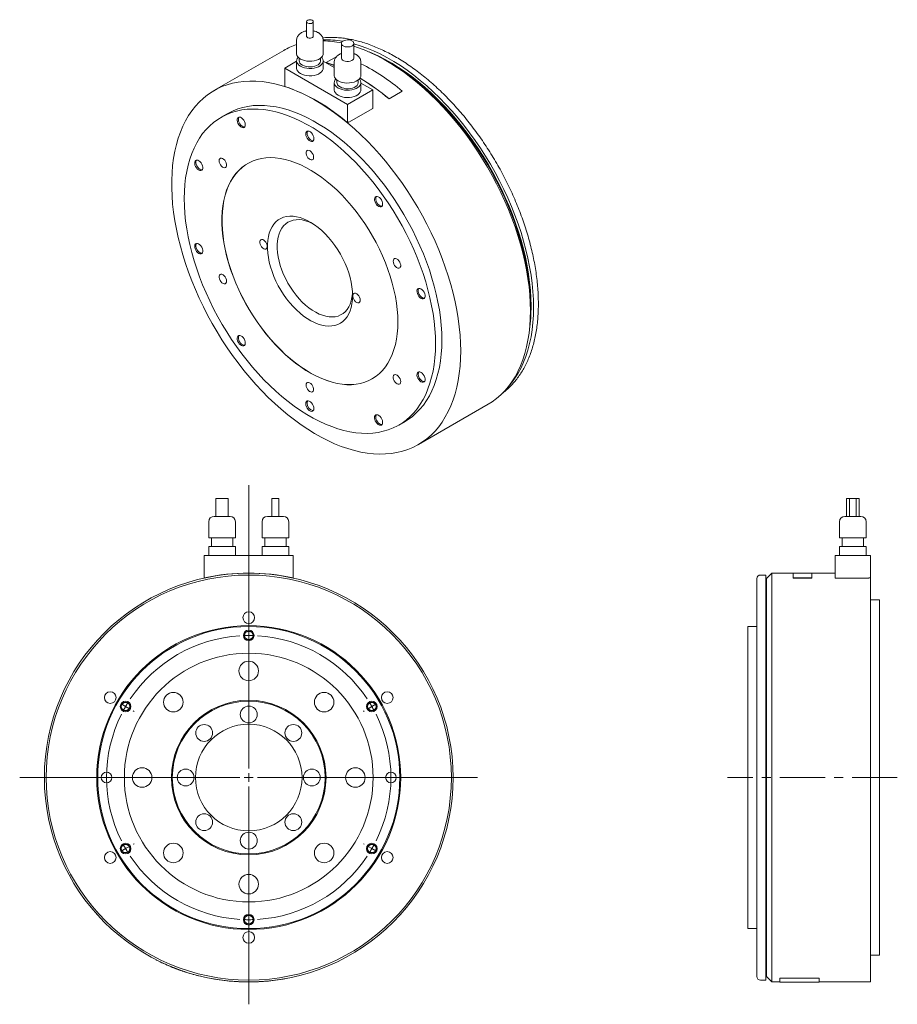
# Model space of a CAD drawing. Header units: millimetres. Extents: x 42 to 1026, y 15 to 833.
# Tile 2 of 2: x 533 to 1026, y 279 to 833. Entities that reach past the tile are written whole.
import ezdxf

# ---------------------------------------------------------------- set-up
doc = ezdxf.new("R2010")
doc.units = ezdxf.units.MM
doc.header["$LTSCALE"] = 2
doc.linetypes.add('CENTERX2', pattern=[20.32, 12.7, -2.54, 2.54, -2.54])

# ---------------------------------------------------------------- blocks, each defined once
blk = doc.blocks.new('SW_CENTERMARKSYMBOL_0')
at = {"color": 6, "linetype": 'Continuous', "lineweight": 0}
for p, q in [((0, 5), (0, 164.55)), ((0, 85), (0, 85.5)), ((0, 80), (0, 82.5)), ((0, 80), (0, 77.5)), ((0, 75), (0, 74.5)), ((-73.61, 42.5), (-74.05, 42.75)), ((-69.28, 40), (-71.45, 41.25)), ((-69.28, 40), (-67.12, 38.75)), ((69.28, 40), (67.12, 38.75)), ((69.28, 40), (71.45, 41.25)), ((73.61, 42.5), (74.05, 42.75)), ((-64.95, 37.5), (-64.52, 37.25)), ((64.95, 37.5), (64.52, 37.25)), ((-5, 0), (-128.88, 0)), ((0, 0), (-2.5, 0)), ((0, 0), (0, 2.5)), ((0, 0), (0, -2.5)), ((0, 0), (2.5, 0)), ((5, 0), (128.81, 0)), ((0, -5), (0, -127.63)), ((-69.28, -40), (-67.12, -38.75)), ((-64.95, -37.5), (-64.52, -37.25)), ((64.95, -37.5), (64.52, -37.25)), ((69.28, -40), (67.12, -38.75)), ((-73.61, -42.5), (-74.05, -42.75)), ((-69.28, -40), (-71.45, -41.25)), ((69.28, -40), (71.45, -41.25)), ((73.61, -42.5), (74.05, -42.75)), ((0, -75), (0, -74.5)), ((0, -80), (0, -77.5)), ((0, -80), (0, -82.5)), ((0, -85), (0, -85.5))]:
    blk.add_line(p, q, dxfattribs=at)
for start, end in [(93.581, 146.419), (90, 91.7905), (88.2095, 90), (33.581, 86.419), (150, 151.7905), (148.2095, 150), (30, 31.7905), (28.2095, 30), (153.581, 206.419), (333.581, 26.419), (208.2095, 210), (330, 331.7905), (210, 211.7905), (213.581, 266.419), (273.581, 326.419), (328.2095, 330), (268.2095, 270), (270, 271.7905)]:
    blk.add_arc((0, 0), 80, start, end, dxfattribs=at)

msp = doc.modelspace()

# ---------------------------------------------------------------- linework, layer by layer
at = {"color": 7, "linetype": 'Continuous', "lineweight": 15}
for p, q in [((694.01, 831.64), (694.01, 823.48)), ((697.86, 823.48), (697.86, 831.64)), ((688.43, 821.03), (688.43, 813.68)), ((703.43, 813.68), (703.43, 821.03)), ((681.22, 815.49), (641.97, 792.84)), ((713.65, 819.4), (713.65, 811.23)), ((720.65, 811.23), (720.65, 819.4)), ((688.43, 809.35), (681.79, 805.51)), ((688.43, 809.6), (688.43, 805.51)), ((689.93, 811.08), (689.93, 809.6)), ((701.93, 809.6), (701.93, 811.08)), ((703.43, 805.51), (703.43, 809.6)), ((709.65, 805.76), (703.43, 809.35)), ((711.04, 812.09), (705.11, 808.66)), ((740.85, 808.57), (738.73, 809.79)), ((681.79, 805.51), (681.79, 795.19)), ((681.79, 805.51), (717.15, 785.1)), ((705.13, 808.57), (705.11, 808.66)), ((709.65, 808.78), (709.65, 801.43)), ((724.65, 801.43), (724.65, 808.78)), ((711.15, 798.83), (711.15, 797.35)), ((723.15, 797.35), (723.15, 798.83)), ((709.65, 797.35), (709.65, 793.27)), ((717.15, 785.1), (731.29, 793.27)), ((724.65, 793.27), (724.65, 797.35)), ((731.29, 793.27), (724.65, 797.1)), ((731.29, 793.27), (731.29, 782.86)), ((740.5, 788.23), (747.92, 792.52)), ((747.91, 792.45), (747.92, 792.52)), ((740.48, 788.16), (747.91, 792.45)), ((740.48, 788.16), (740.5, 788.23)), ((717.15, 785.1), (717.15, 774.78)), ((731.29, 782.86), (717.85, 775.1)), ((649.47, 779.85), (645.94, 777.8)), ((717.85, 775.18), (717.15, 774.78)), ((717.85, 775.1), (717.85, 775.18)), ((759.89, 676.04), (760.42, 676.02)), ((820.03, 668.95), (820.03, 671.4)), ((756.96, 593.65), (796.21, 616.3)), ((745.93, 604.59), (749.46, 606.64)), ((643.03, 563.2), (643.03, 553.2)), ((643.03, 563.2), (646.53, 563.2)), ((646.53, 563.2), (650.03, 563.2)), ((650.03, 553.2), (650.03, 563.2)), ((674.6, 563.2), (674.6, 553.2)), ((674.6, 563.2), (676.53, 563.2)), ((676.53, 563.2), (678.45, 563.2)), ((678.45, 553.2), (678.45, 563.2)), ((997.95, 563.2), (997.95, 553.2)), ((997.95, 563.2), (999.53, 563.2)), ((999.53, 563.2), (999.53, 553.2)), ((999.53, 563.2), (1003.38, 563.2)), ((1003.38, 553.2), (1003.38, 563.2)), ((1003.38, 563.2), (1004.95, 563.2)), ((1004.95, 553.2), (1004.95, 563.2)), ((639.03, 550.2), (639.03, 541.2)), ((642.03, 553.2), (646.53, 553.2)), ((646.53, 553.2), (651.03, 553.2)), ((654.03, 541.2), (654.03, 550.2)), ((669.03, 550.2), (669.03, 541.2)), ((672.03, 553.2), (676.53, 553.2)), ((676.53, 553.2), (681.03, 553.2)), ((684.03, 541.2), (684.03, 550.2)), ((993.95, 550.2), (993.95, 541.2)), ((996.95, 553.2), (1005.95, 553.2)), ((1008.95, 541.2), (1008.95, 550.2)), ((639.03, 541.2), (646.53, 541.2)), ((640.53, 541.2), (640.53, 536.2)), ((646.53, 541.2), (654.03, 541.2)), ((652.53, 536.2), (652.53, 541.2)), ((669.03, 541.2), (676.53, 541.2)), ((670.53, 541.2), (670.53, 536.2)), ((676.53, 541.2), (684.03, 541.2)), ((682.53, 536.2), (682.53, 541.2)), ((993.95, 541.2), (1008.95, 541.2)), ((995.45, 541.2), (995.45, 536.2)), ((1007.45, 536.2), (1007.45, 541.2)), ((639.03, 536.2), (639.03, 531.2)), ((639.03, 536.2), (646.53, 536.2)), ((646.53, 536.2), (654.03, 536.2)), ((654.03, 531.2), (654.03, 536.2)), ((669.03, 536.2), (669.03, 531.2)), ((669.03, 536.2), (676.53, 536.2)), ((676.53, 536.2), (684.03, 536.2)), ((684.03, 531.2), (684.03, 536.2)), ((993.95, 536.2), (993.95, 531.2)), ((993.95, 536.2), (1008.95, 536.2)), ((1008.95, 531.2), (1008.95, 536.2)), ((636.53, 531.2), (636.53, 518.55)), ((636.53, 531.2), (686.53, 531.2)), ((686.53, 531.2), (686.53, 518.55)), ((991.45, 531.2), (991.45, 518.45)), ((991.45, 531.2), (1011.45, 531.2)), ((1011.45, 531.2), (1011.45, 518.55)), ((955.95, 521.2), (952.95, 518.2)), ((967.95, 521.2), (955.95, 521.2)), ((955.95, 521.2), (955.95, 291.2)), ((978.45, 521.3), (967.95, 521.3)), ((967.95, 521.3), (967.95, 518.55)), ((978.45, 518.55), (978.45, 521.3)), ((991.45, 521.2), (978.45, 521.2)), ((636.53, 518.45), (636.51, 518.55)), ((686.53, 518.45), (686.55, 518.55)), ((947.45, 406.2), (947.45, 518.2)), ((952.45, 520.2), (949.45, 520.2)), ((952.45, 520.2), (952.45, 292.2)), ((952.95, 518.2), (952.45, 518.2)), ((952.95, 518.2), (952.95, 294.2)), ((967.95, 518.55), (978.45, 518.55)), ((967.95, 518.45), (967.95, 518.55)), ((967.95, 518.45), (978.45, 518.45)), ((978.45, 518.45), (978.45, 518.55)), ((1010.45, 518.45), (991.45, 518.45)), ((1010.45, 518.55), (1011.45, 518.55)), ((1010.45, 518.55), (1010.45, 518.45)), ((1011.45, 518.55), (1011.45, 291.2)), ((1016.45, 506.2), (1011.45, 506.2)), ((1016.45, 506.2), (1016.45, 306.2)), ((947.45, 491.2), (942.45, 491.2)), ((942.45, 491.2), (942.45, 321.2)), ((947.45, 294.2), (947.45, 406.2)), ((942.45, 321.2), (947.45, 321.2)), ((1011.45, 306.2), (1016.45, 306.2)), ((952.45, 294.2), (952.95, 294.2)), ((952.95, 294.2), (955.95, 291.2)), ((639.53, 293.33), (639.51, 293.23)), ((683.53, 293.33), (683.55, 293.23)), ((949.45, 292.2), (952.45, 292.2)), ((955.95, 291.2), (960.45, 291.2)), ((960.45, 293.33), (982.45, 293.33)), ((960.45, 293.33), (960.45, 293.23)), ((960.45, 291.1), (960.45, 293.23)), ((960.45, 293.23), (982.45, 293.23)), ((960.45, 291.1), (982.45, 291.1)), ((982.45, 293.33), (982.45, 293.23)), ((982.45, 293.23), (982.45, 291.1)), ((982.45, 291.2), (1011.45, 291.2))]:
    msp.add_line(p, q, dxfattribs=at)
at = {"color": 6, "linetype": 'CENTERX2', "lineweight": 0}
msp.add_line((1026.47, 406.2), (930.98, 406.2), dxfattribs=at)
at = {"color": 7, "linetype": 'Continuous', "lineweight": 15, "flags": 128}
for points in [[(697.29, 832.43), (696.71, 832.66), (696.02, 832.75), (695.32, 832.7), (694.7, 832.5), (694.25, 832.18), (694.03, 831.8), (694.06, 831.39), (694.35, 831.01), (694.85, 830.73), (695.49, 830.56), (696.2, 830.54), (696.87, 830.67), (697.41, 830.93), (697.76, 831.29), (697.86, 831.69), (697.69, 832.09), (697.29, 832.43)], [(694.01, 823.48), (694.06, 823.22), (694.35, 822.85), (694.85, 822.56), (695.49, 822.4), (696.2, 822.38), (696.87, 822.51), (697.41, 822.77), (697.76, 823.12), (697.86, 823.48)], [(719.62, 820.83), (718.86, 821.16), (717.98, 821.36), (717.03, 821.42), (716.09, 821.32), (715.23, 821.09), (714.51, 820.72), (713.99, 820.26), (713.7, 819.74), (713.66, 819.19), (713.89, 818.66), (714.36, 818.18), (715.03, 817.79), (715.86, 817.52), (716.79, 817.39), (717.74, 817.41), (718.65, 817.57), (719.45, 817.87), (720.07, 818.29), (720.48, 818.79), (720.64, 819.33), (720.55, 819.87), (720.2, 820.39), (719.62, 820.83)], [(821.8, 670.79), (821.71, 675.2), (821.44, 679.71), (821, 684.3), (820.38, 688.96), (819.59, 693.69), (818.63, 698.46), (817.49, 703.28), (816.19, 708.13), (814.73, 713), (813.1, 717.88), (811.31, 722.75), (809.37, 727.62), (807.28, 732.46), (805.04, 737.27), (802.67, 742.04), (800.16, 746.75), (797.52, 751.4), (794.75, 755.97), (791.87, 760.45), (788.87, 764.85), (785.78, 769.13), (782.58, 773.31), (779.29, 777.36), (775.92, 781.28), (772.47, 785.05), (768.96, 788.68), (765.38, 792.16), (761.75, 795.46), (758.07, 798.6), (754.36, 801.56), (750.62, 804.33), (746.85, 806.91), (743.08, 809.29), (739.3, 811.48), (735.52, 813.45), (731.76, 815.21), (728.02, 816.76), (724.3, 818.09), (720.65, 819.2)], [(820.03, 668.95), (819.94, 673.37), (819.68, 677.88), (819.24, 682.48), (818.63, 687.14), (817.84, 691.87), (816.88, 696.65), (815.75, 701.48), (814.46, 706.33), (813, 711.2), (811.38, 716.09), (809.6, 720.97), (807.67, 725.85), (805.59, 730.7), (803.37, 735.52), (801.01, 740.29), (798.51, 745.02), (795.88, 749.68), (793.13, 754.27), (790.25, 758.77), (787.27, 763.18), (784.19, 767.49), (781, 771.69), (777.72, 775.77), (774.36, 779.72), (770.92, 783.53), (767.41, 787.19), (763.84, 790.7), (760.22, 794.04), (756.54, 797.22), (752.83, 800.22), (749.09, 803.04), (745.33, 805.67), (741.55, 808.1), (737.77, 810.34), (733.98, 812.37), (730.21, 814.19), (726.46, 815.8), (722.73, 817.19), (720.65, 817.88)], [(688.43, 813.68), (688.44, 813.48), (688.63, 812.69), (689.07, 811.93), (689.75, 811.23), (690.63, 810.62), (691.69, 810.11), (692.9, 809.72), (694.22, 809.46), (695.59, 809.35), (696.97, 809.39), (698.32, 809.57), (699.58, 809.9), (700.72, 810.35), (701.7, 810.91), (702.49, 811.57), (703.04, 812.3), (703.36, 813.08), (703.43, 813.68)], [(689.32, 811.64), (688.82, 810.97), (688.51, 810.19), (688.44, 809.4), (688.63, 808.6), (689.07, 807.85), (689.75, 807.15), (690.63, 806.53), (691.69, 806.02), (692.9, 805.64), (694.22, 805.38), (695.59, 805.27), (696.97, 805.31), (698.32, 805.49), (699.58, 805.81), (700.72, 806.27), (701.7, 806.83), (702.49, 807.49), (703.04, 808.22), (703.36, 809), (703.43, 809.8), (703.23, 810.59), (702.79, 811.34), (702.55, 811.64)], [(689.93, 809.6), (690.01, 809.05), (690.33, 808.35), (690.9, 807.71), (691.69, 807.15), (692.67, 806.69), (693.78, 806.36), (694.99, 806.18), (696.25, 806.14), (697.49, 806.25), (698.66, 806.51), (699.71, 806.9), (700.6, 807.42), (701.28, 808.02), (701.73, 808.7), (701.92, 809.41), (701.93, 809.6)], [(713.65, 811.23), (713.66, 811.02), (713.89, 810.49), (714.36, 810.01), (715.03, 809.62), (715.86, 809.35), (716.79, 809.22), (717.74, 809.24), (718.65, 809.41), (719.45, 809.71), (720.07, 810.12), (720.48, 810.62), (720.64, 811.16), (720.65, 811.23)], [(820.38, 671.61), (820.3, 675.98), (820.03, 680.44), (819.59, 684.98), (818.97, 689.6), (818.18, 694.28), (817.22, 699.01), (816.09, 703.78), (814.79, 708.58), (813.33, 713.4), (811.71, 718.23), (809.93, 723.06), (808, 727.87), (805.91, 732.66), (803.68, 737.42), (801.32, 742.13), (798.82, 746.79), (796.19, 751.38), (793.43, 755.89), (790.57, 760.32), (787.59, 764.65), (784.5, 768.88), (781.32, 772.99), (778.06, 776.98), (774.7, 780.83), (771.28, 784.55), (767.79, 788.11), (764.23, 791.52), (760.63, 794.76), (756.98, 797.82), (753.3, 800.71), (749.59, 803.41), (745.86, 805.92), (742.12, 808.23), (738.38, 810.34), (734.65, 812.24), (730.93, 813.93), (729.23, 814.63)], [(688.43, 805.51), (688.44, 805.31), (688.63, 804.52), (689.07, 803.76), (689.75, 803.07), (690.63, 802.45), (691.69, 801.94), (692.9, 801.55), (694.22, 801.3), (695.59, 801.19), (696.97, 801.23), (698.32, 801.41), (699.58, 801.73), (700.72, 802.18), (701.7, 802.75), (702.49, 803.41), (703.04, 804.14), (703.36, 804.92), (703.43, 805.51)], [(705.11, 808.66), (709, 807.3), (709.65, 807.05)], [(705.13, 808.57), (709.01, 807.22), (709.65, 806.97)], [(820.03, 671.4), (819.94, 675.77), (819.68, 680.23), (819.24, 684.78), (818.62, 689.39), (817.83, 694.07), (816.87, 698.8), (815.74, 703.57), (814.44, 708.37), (812.98, 713.19), (811.36, 718.02), (809.58, 722.85), (807.64, 727.67), (805.56, 732.46), (803.33, 737.21), (800.96, 741.93), (798.46, 746.58), (795.83, 751.17), (793.08, 755.69), (790.21, 760.12), (787.23, 764.45), (784.15, 768.68), (780.97, 772.79), (777.7, 776.78), (774.35, 780.63), (770.93, 784.34), (767.43, 787.91), (763.88, 791.31), (760.28, 794.55), (756.63, 797.62), (752.95, 800.51), (749.24, 803.21), (745.51, 805.72), (741.77, 808.03), (740.85, 808.57)], [(780.79, 646.3), (780.7, 650.72), (780.43, 655.23), (779.99, 659.82), (779.38, 664.49), (778.59, 669.22), (777.64, 674), (776.51, 678.82), (775.21, 683.67), (773.76, 688.55), (772.14, 693.43), (770.36, 698.32), (768.43, 703.19), (766.35, 708.04), (764.13, 712.86), (761.76, 717.64), (759.26, 722.36), (756.63, 727.02), (753.88, 731.61), (751.01, 736.12), (748.03, 740.53), (744.94, 744.84), (741.75, 749.04), (738.48, 753.11), (735.12, 757.06), (731.68, 760.87), (728.17, 764.53), (724.6, 768.04), (720.97, 771.39), (717.3, 774.56), (713.59, 777.56), (709.85, 780.38), (706.08, 783.01), (702.31, 785.45), (698.52, 787.68), (694.74, 789.71), (690.97, 791.54), (687.22, 793.14), (683.49, 794.54), (679.8, 795.71), (676.15, 796.66), (672.55, 797.39), (669.01, 797.89), (665.53, 798.17), (662.13, 798.21), (658.81, 798.03), (655.58, 797.63), (652.44, 797), (649.4, 796.14), (646.48, 795.06), (643.67, 793.76), (640.97, 792.24), (638.41, 790.51), (635.98, 788.56), (633.68, 786.41), (631.53, 784.06), (629.52, 781.51), (627.67, 778.77), (625.97, 775.85), (624.43, 772.75), (623.06, 769.47), (621.84, 766.03), (620.8, 762.43), (619.93, 758.68), (619.23, 754.79), (618.7, 750.77), (618.35, 746.62), (618.17, 742.36), (618.17, 737.99), (618.35, 733.52), (618.7, 728.97), (619.23, 724.33), (619.93, 719.63), (620.8, 714.88), (621.84, 710.08), (623.06, 705.24), (624.43, 700.37), (625.97, 695.49), (627.67, 690.6), (629.52, 685.72), (631.53, 680.86), (633.68, 676.02), (635.98, 671.22), (638.41, 666.47), (640.97, 661.78), (643.67, 657.15), (646.48, 652.61), (649.4, 648.15), (652.44, 643.78), (655.58, 639.53), (658.81, 635.39), (662.13, 631.38), (665.53, 627.5), (669.01, 623.76), (672.55, 620.18), (676.15, 616.75), (679.8, 613.48), (683.49, 610.39), (687.22, 607.48), (690.97, 604.76), (694.74, 602.23), (698.52, 599.89), (702.31, 597.76), (706.08, 595.83), (709.85, 594.11), (713.59, 592.61), (717.3, 591.33), (720.97, 590.27), (724.6, 589.43), (728.17, 588.81), (731.68, 588.42), (735.12, 588.26), (738.48, 588.33), (741.75, 588.62), (744.94, 589.14), (748.03, 589.89), (751.01, 590.86), (753.88, 592.05), (756.63, 593.46), (759.26, 595.08), (761.76, 596.92), (764.13, 598.97), (766.35, 601.22), (768.43, 603.67), (770.36, 606.31), (772.14, 609.15), (773.76, 612.16), (775.21, 615.35), (776.51, 618.71), (777.64, 622.23), (778.59, 625.91), (779.38, 629.73), (779.99, 633.69), (780.43, 637.77), (780.7, 641.98), (780.79, 646.3)], [(709.65, 801.43), (709.65, 801.23), (709.85, 800.44), (710.29, 799.68), (710.96, 798.99), (711.84, 798.37), (712.91, 797.86), (714.12, 797.47), (715.43, 797.22), (716.8, 797.11), (718.18, 797.14), (719.53, 797.33), (720.8, 797.65), (721.94, 798.1), (722.92, 798.67), (723.7, 799.33), (724.26, 800.06), (724.57, 800.83), (724.65, 801.43)], [(710.53, 799.39), (710.04, 798.73), (709.72, 797.95), (709.65, 797.15), (709.85, 796.36), (710.29, 795.6), (710.96, 794.9), (711.84, 794.29), (712.91, 793.78), (714.12, 793.39), (715.43, 793.14), (716.8, 793.02), (718.18, 793.06), (719.53, 793.24), (720.8, 793.57), (721.94, 794.02), (722.92, 794.58), (723.7, 795.24), (724.26, 795.97), (724.57, 796.75), (724.64, 797.55), (724.45, 798.34), (724.01, 799.1), (723.76, 799.39)], [(709.65, 793.27), (709.65, 793.07), (709.85, 792.28), (710.29, 791.52), (710.96, 790.82), (711.84, 790.21), (712.91, 789.7), (714.12, 789.31), (715.43, 789.05), (716.8, 788.94), (718.18, 788.98), (719.53, 789.16), (720.8, 789.48), (721.94, 789.94), (722.92, 790.5), (723.7, 791.16), (724.26, 791.89), (724.57, 792.67), (724.65, 793.27)], [(711.15, 797.35), (711.22, 796.81), (711.54, 796.11), (712.11, 795.46), (712.9, 794.9), (713.88, 794.45), (715, 794.12), (716.21, 793.93), (717.46, 793.89), (718.7, 794), (719.87, 794.26), (720.92, 794.66), (721.81, 795.17), (722.49, 795.78), (722.94, 796.45), (723.14, 797.17), (723.15, 797.35)], [(766.64, 650.38), (766.56, 654.5), (766.29, 658.71), (765.85, 663.01), (765.24, 667.37), (764.46, 671.79), (763.5, 676.26), (762.38, 680.77), (761.09, 685.3), (759.64, 689.85), (758.03, 694.4), (756.27, 698.95), (754.36, 703.47), (752.3, 707.96), (750.1, 712.42), (747.77, 716.82), (745.31, 721.15), (742.72, 725.41), (740.02, 729.59), (737.21, 733.67), (734.3, 737.64), (731.29, 741.5), (728.19, 745.24), (725.02, 748.84), (721.77, 752.3), (718.45, 755.6), (715.08, 758.75), (711.67, 761.72), (708.21, 764.52), (704.73, 767.14), (701.22, 769.57), (697.7, 771.81), (694.17, 773.85), (690.65, 775.68), (687.14, 777.3), (683.65, 778.7), (680.2, 779.89), (676.78, 780.86), (673.41, 781.6), (670.1, 782.12), (666.85, 782.42), (663.67, 782.48), (660.58, 782.32), (657.57, 781.94), (654.66, 781.33), (651.85, 780.49), (649.14, 779.43), (646.56, 778.16), (644.1, 776.66), (641.77, 774.96), (639.57, 773.04), (637.51, 770.92), (635.6, 768.61), (633.83, 766.1), (632.23, 763.41), (630.77, 760.53), (629.49, 757.49), (628.36, 754.27), (627.41, 750.91), (626.62, 747.39), (626.01, 743.73), (625.57, 739.95), (625.31, 736.04), (625.22, 732.02), (625.31, 727.9), (625.57, 723.69), (626.01, 719.39), (626.62, 715.03), (627.41, 710.61), (628.36, 706.14), (629.49, 701.63), (630.77, 697.1), (632.23, 692.55), (633.83, 688), (635.6, 683.45), (637.51, 678.93), (639.57, 674.44), (641.77, 669.98), (644.1, 665.58), (646.56, 661.25), (649.14, 656.99), (651.85, 652.81), (654.66, 648.73), (657.57, 644.76), (660.58, 640.9), (663.67, 637.16), (666.85, 633.56), (670.1, 630.1), (673.41, 626.8), (676.78, 623.65), (680.2, 620.68), (683.65, 617.87), (687.14, 615.26), (690.65, 612.82), (694.17, 610.59), (697.7, 608.55), (701.22, 606.72), (704.73, 605.1), (708.21, 603.7), (711.67, 602.51), (715.08, 601.54), (718.45, 600.8), (721.77, 600.28), (725.02, 599.98), (728.19, 599.92), (731.29, 600.07), (734.3, 600.46), (737.21, 601.07), (740.02, 601.91), (742.72, 602.97), (745.31, 604.24), (747.77, 605.74), (750.1, 607.44), (752.3, 609.36), (754.36, 611.47), (756.27, 613.79), (758.03, 616.3), (759.64, 618.99), (761.09, 621.87), (762.38, 624.91), (763.5, 628.12), (764.46, 631.49), (765.24, 635.01), (765.85, 638.67), (766.29, 642.45), (766.56, 646.36), (766.64, 650.38)], [(770.18, 652.42), (770.09, 656.54), (769.83, 660.75), (769.39, 665.05), (768.78, 669.41), (767.99, 673.83), (767.04, 678.3), (765.92, 682.81), (764.63, 687.34), (763.18, 691.89), (761.57, 696.44), (759.81, 700.99), (757.89, 705.51), (755.83, 710), (753.64, 714.46), (751.3, 718.86), (748.84, 723.19), (746.26, 727.45), (743.56, 731.63), (740.75, 735.71), (737.83, 739.69), (734.82, 743.55), (731.73, 747.28), (728.55, 750.88), (725.3, 754.34), (721.99, 757.64), (718.62, 760.79), (715.2, 763.76), (711.75, 766.57), (708.26, 769.19), (704.75, 771.62), (701.23, 773.85), (697.71, 775.89), (694.18, 777.72), (690.68, 779.34), (687.19, 780.74), (683.73, 781.93), (680.32, 782.9), (676.95, 783.64), (673.64, 784.16), (670.39, 784.46), (667.21, 784.53), (664.11, 784.37), (661.1, 783.98), (658.19, 783.37), (655.38, 782.53), (652.68, 781.47), (650.1, 780.2), (649.47, 779.85)], [(659.14, 775.44), (658.68, 776.24), (658.11, 776.94), (657.48, 777.48), (656.82, 777.81), (656.21, 777.92), (655.68, 777.78), (655.28, 777.41), (655.04, 776.84), (654.99, 776.12), (655.12, 775.31), (655.42, 774.46), (655.88, 773.66), (656.45, 772.96), (657.08, 772.42), (657.74, 772.08), (658.35, 771.98), (658.88, 772.12), (659.28, 772.49), (659.52, 773.06), (659.57, 773.78), (659.44, 774.59), (659.14, 775.44)], [(656.05, 777.9), (655.99, 777.82), (655.75, 777.25), (655.69, 776.53), (655.82, 775.72), (656.13, 774.87), (656.58, 774.07), (657.15, 773.37), (657.79, 772.83), (658.44, 772.49), (659.06, 772.39), (659.22, 772.41)], [(698.23, 765.81), (698.14, 766.61), (697.87, 767.46), (697.44, 768.27), (696.89, 769), (696.26, 769.58), (695.61, 769.95), (694.98, 770.1), (694.43, 770.01), (694, 769.69), (693.73, 769.16), (693.64, 768.46), (693.73, 767.66), (694, 766.82), (694.43, 766), (694.98, 765.28), (695.61, 764.7), (696.26, 764.32), (696.89, 764.17), (697.44, 764.26), (697.87, 764.59), (698.14, 765.12), (698.23, 765.81)], [(694.7, 770.09), (694.44, 769.57), (694.34, 768.87), (694.44, 768.07), (694.71, 767.23), (695.14, 766.41), (695.69, 765.68), (696.31, 765.11), (696.97, 764.73), (697.59, 764.58), (697.87, 764.59)], [(698.05, 755.3), (697.96, 756.07), (697.69, 756.89), (697.26, 757.67), (696.71, 758.36), (696.09, 758.87), (695.46, 759.18), (694.87, 759.26), (694.38, 759.09), (694.02, 758.69), (693.84, 758.1), (693.84, 757.37), (694.02, 756.56), (694.38, 755.75), (694.87, 755.01), (695.46, 754.41), (696.09, 753.99), (696.71, 753.8), (697.26, 753.84), (697.69, 754.13), (697.96, 754.63), (698.05, 755.3)], [(634.1, 752.88), (633.46, 753.39), (632.81, 753.67), (632.2, 753.73), (631.7, 753.54), (631.33, 753.13), (631.13, 752.53), (631.11, 751.79), (631.27, 750.96), (631.61, 750.12), (632.09, 749.33), (632.68, 748.66), (633.33, 748.16), (633.98, 747.87), (634.58, 747.81), (635.08, 748), (635.45, 748.41), (635.66, 749.01), (635.67, 749.76), (635.51, 750.58), (635.17, 751.42), (634.69, 752.21), (634.1, 752.88)], [(632.16, 753.72), (632.04, 753.54), (631.83, 752.94), (631.81, 752.19), (631.98, 751.37), (632.32, 750.53), (632.8, 749.74), (633.39, 749.07), (634.03, 748.56), (634.68, 748.28), (635.28, 748.22), (635.33, 748.23)], [(648, 753.65), (647.42, 754.26), (646.78, 754.68), (646.17, 754.87), (645.62, 754.82), (645.19, 754.53), (644.92, 754.03), (644.82, 753.37), (644.92, 752.59), (645.19, 751.77), (645.62, 750.99), (646.17, 750.31), (646.78, 749.79), (647.42, 749.48), (648, 749.41), (648.5, 749.58), (648.85, 749.98), (649.04, 750.57), (649.04, 751.3), (648.85, 752.1), (648.5, 752.91), (648, 753.65)], [(745.43, 662.63), (745.34, 666.09), (745.08, 669.65), (744.64, 673.29), (744.02, 676.99), (743.23, 680.74), (742.27, 684.53), (741.15, 688.34), (739.87, 692.17), (738.42, 695.99), (736.83, 699.79), (735.09, 703.56), (733.21, 707.29), (731.19, 710.96), (729.05, 714.56), (726.79, 718.07), (724.42, 721.49), (721.95, 724.8), (719.39, 727.99), (716.74, 731.05), (714.02, 733.97), (711.23, 736.73), (708.39, 739.33), (705.5, 741.76), (702.58, 744), (699.63, 746.06), (696.67, 747.92), (693.71, 749.58), (690.76, 751.03), (687.82, 752.27), (684.92, 753.28), (682.05, 754.08), (679.24, 754.65), (676.48, 754.99), (673.79, 755.1), (671.18, 754.99), (668.67, 754.64), (666.24, 754.07), (663.93, 753.28), (661.73, 752.26), (659.65, 751.02), (657.7, 749.57), (655.89, 747.91), (654.22, 746.05), (652.7, 743.99), (651.34, 741.74), (650.13, 739.32), (649.09, 736.71), (648.22, 733.95), (647.52, 731.03), (646.99, 727.97), (646.63, 724.78), (646.46, 721.47), (646.46, 718.05), (646.63, 714.54), (646.99, 710.94), (647.52, 707.27), (648.22, 703.54), (649.09, 699.77), (650.13, 695.96), (651.34, 692.14), (652.7, 688.32), (654.22, 684.51), (655.89, 680.72), (657.7, 676.97), (659.65, 673.27), (661.73, 669.63), (663.93, 666.07), (666.24, 662.61), (668.67, 659.24), (671.18, 655.99), (673.79, 652.86), (676.48, 649.87), (679.24, 647.03), (682.05, 644.35), (684.92, 641.83), (687.82, 639.49), (690.76, 637.34), (693.71, 635.38), (696.67, 633.62), (699.63, 632.07), (702.58, 630.72), (705.5, 629.6), (708.39, 628.69), (711.23, 628.01), (714.02, 627.55), (716.74, 627.33), (719.39, 627.33), (721.95, 627.56), (724.42, 628.01), (726.79, 628.7), (729.05, 629.6), (731.19, 630.73), (733.21, 632.07), (735.09, 633.63), (736.83, 635.39), (738.42, 637.35), (739.87, 639.51), (741.15, 641.85), (742.27, 644.36), (743.23, 647.05), (744.02, 649.89), (744.64, 652.88), (745.08, 656.01), (745.34, 659.26), (745.43, 662.63)], [(661.01, 751.86), (659.72, 751.06), (657.77, 749.61), (655.96, 747.95), (654.29, 746.09), (652.77, 744.03), (651.41, 741.78), (650.2, 739.36), (649.16, 736.76), (648.29, 733.99), (647.59, 731.07), (647.06, 728.01), (646.71, 724.82), (646.53, 721.51), (646.53, 718.09), (646.71, 714.58), (647.06, 710.98), (647.59, 707.31), (648.29, 703.58), (649.16, 699.81), (650.2, 696), (651.41, 692.19), (652.77, 688.36), (654.29, 684.55), (655.96, 680.76), (657.77, 677.01), (659.72, 673.31), (661.8, 669.67), (664, 666.11), (666.31, 662.65), (668.74, 659.28), (671.26, 656.03), (673.86, 652.9), (676.55, 649.91), (679.31, 647.07), (682.12, 644.39), (684.99, 641.87), (687.9, 639.54), (690.83, 637.38), (693.78, 635.42), (696.74, 633.66), (699.7, 632.11), (702.65, 630.76), (705.57, 629.64), (708.46, 628.73), (711.3, 628.05), (714.09, 627.59), (716.81, 627.37), (719.46, 627.37), (722.02, 627.6), (724.5, 628.05), (726.87, 628.74), (729.12, 629.64), (731, 630.62)], [(736.45, 727.69), (736.75, 728.18), (736.88, 728.84), (736.82, 729.63), (736.59, 730.47), (736.19, 731.3), (735.66, 732.05), (735.04, 732.66), (734.39, 733.08), (733.75, 733.28), (733.18, 733.23), (732.73, 732.95), (732.42, 732.46), (732.29, 731.8), (732.35, 731.01), (732.59, 730.17), (732.98, 729.34), (733.51, 728.59), (734.13, 727.98), (734.78, 727.56), (735.42, 727.37), (735.99, 727.41), (736.45, 727.69)], [(733.35, 733.27), (733.13, 732.87), (733, 732.21), (733.06, 731.42), (733.29, 730.58), (733.69, 729.75), (734.22, 729), (734.84, 728.39), (735.49, 727.97), (736.13, 727.77), (736.53, 727.78)], [(719.97, 677.4), (719.89, 675.07), (719.62, 672.87), (719.18, 670.79), (718.57, 668.87), (717.79, 667.12), (716.85, 665.54), (715.75, 664.15), (714.51, 662.97), (713.14, 661.99), (711.63, 661.23), (710.01, 660.69), (708.29, 660.38), (706.47, 660.3), (704.58, 660.44), (702.62, 660.82), (700.62, 661.41), (698.58, 662.23), (696.52, 663.27), (694.46, 664.51), (692.41, 665.95), (690.38, 667.58), (688.4, 669.38), (686.47, 671.34), (684.62, 673.45), (682.85, 675.7), (681.17, 678.05), (679.61, 680.51), (678.17, 683.05), (676.86, 685.64), (675.69, 688.28), (674.67, 690.94), (673.81, 693.6), (673.11, 696.24), (672.59, 698.85), (672.23, 701.4), (672.06, 703.87), (672.06, 706.26), (672.23, 708.53), (672.59, 710.67), (673.11, 712.67), (673.81, 714.51), (674.67, 716.18), (675.69, 717.66), (676.86, 718.95), (678.17, 720.03), (679.61, 720.9), (681.17, 721.55), (682.85, 721.97), (684.62, 722.17), (686.47, 722.14), (688.4, 721.88), (690.38, 721.39), (692.41, 720.68), (694.46, 719.76), (696.52, 718.62), (698.58, 717.28), (700.62, 715.74), (702.62, 714.02), (704.58, 712.14), (706.47, 710.1), (708.29, 707.92), (710.01, 705.62), (711.63, 703.21), (713.14, 700.71), (714.51, 698.14), (715.75, 695.53), (716.85, 692.88), (717.79, 690.21), (718.57, 687.56), (719.18, 684.93), (719.62, 682.35), (719.89, 679.83), (719.97, 677.4)], [(697.43, 718.05), (697.31, 718.11), (695.4, 718.96), (693.5, 719.6), (691.66, 720.02), (689.87, 720.21), (688.15, 720.17), (686.53, 719.91), (685, 719.42), (683.59, 718.71), (682.31, 717.79), (681.16, 716.66), (680.15, 715.34), (679.3, 713.82), (678.62, 712.14), (678.1, 710.29), (677.75, 708.3), (677.57, 706.18), (677.57, 703.95), (677.75, 701.63), (678.1, 699.23), (678.62, 696.79), (679.3, 694.31), (680.15, 691.81), (681.16, 689.33), (682.31, 686.87), (683.59, 684.47), (685, 682.13), (686.53, 679.88), (688.15, 677.74), (689.87, 675.73), (691.66, 673.85), (693.5, 672.14), (695.4, 670.59), (697.31, 669.23), (699.24, 668.06), (701.17, 667.1), (703.08, 666.36), (704.95, 665.83), (706.77, 665.53), (708.52, 665.45), (710.19, 665.6), (711.77, 665.97), (713.24, 666.57), (714.59, 667.39), (715.81, 668.41), (716.89, 669.64), (717.81, 671.06), (718.58, 672.66), (719.19, 674.43), (719.62, 676.35), (719.89, 678.41), (719.93, 679.07)], [(632.68, 706.77), (632.09, 706.78), (631.61, 706.55), (631.27, 706.09), (631.11, 705.46), (631.13, 704.69), (631.33, 703.86), (631.7, 703.02), (632.2, 702.25), (632.81, 701.61), (633.46, 701.15), (634.1, 700.9), (634.69, 700.9), (635.17, 701.13), (635.51, 701.58), (635.67, 702.22), (635.66, 702.98), (635.45, 703.82), (635.08, 704.66), (634.58, 705.43), (633.98, 706.07), (633.33, 706.53), (632.68, 706.77)], [(632.16, 706.79), (631.98, 706.5), (631.81, 705.87), (631.83, 705.1), (632.04, 704.27), (632.4, 703.43), (632.91, 702.66), (633.51, 702.02), (634.16, 701.56), (634.81, 701.31), (635.33, 701.3)], [(671.96, 705.12), (671.87, 705.9), (671.59, 706.71), (671.16, 707.5), (670.62, 708.18), (670, 708.7), (669.37, 709), (668.78, 709.08), (668.29, 708.91), (667.93, 708.51), (667.74, 707.92), (667.74, 707.19), (667.93, 706.38), (668.29, 705.58), (668.78, 704.83), (669.37, 704.23), (670, 703.81), (670.62, 703.62), (671.16, 703.67), (671.59, 703.95), (671.87, 704.45), (671.96, 705.12)], [(745.98, 692.85), (746.48, 693.02), (746.83, 693.41), (747.02, 694), (747.02, 694.73), (746.83, 695.54), (746.48, 696.35), (745.98, 697.09), (745.4, 697.7), (744.76, 698.11), (744.15, 698.31), (743.6, 698.26), (743.17, 697.97), (742.9, 697.47), (742.8, 696.8), (742.9, 696.03), (743.17, 695.21), (743.6, 694.43), (744.15, 693.75), (744.76, 693.23), (745.4, 692.92), (745.98, 692.85)], [(645.88, 689.55), (645.39, 689.38), (645.03, 688.99), (644.85, 688.4), (644.85, 687.67), (645.03, 686.86), (645.39, 686.05), (645.88, 685.31), (646.47, 684.7), (647.1, 684.28), (647.72, 684.09), (648.27, 684.14), (648.7, 684.43), (648.97, 684.93), (649.06, 685.59), (648.97, 686.37), (648.7, 687.19), (648.27, 687.97), (647.72, 688.65), (647.1, 689.17), (646.47, 689.48), (645.88, 689.55)], [(724.29, 674.91), (724.19, 675.69), (723.92, 676.51), (723.49, 677.29), (722.94, 677.97), (722.33, 678.49), (721.69, 678.8), (721.11, 678.87), (720.61, 678.7), (720.26, 678.3), (720.07, 677.71), (720.07, 676.98), (720.26, 676.18), (720.61, 675.37), (721.11, 674.63), (721.69, 674.02), (722.33, 673.6), (722.94, 673.41), (723.49, 673.46), (723.92, 673.75), (724.19, 674.24), (724.29, 674.91)], [(759.19, 675.63), (759.77, 675.62), (760.25, 675.85), (760.59, 676.31), (760.76, 676.94), (760.74, 677.71), (760.54, 678.54), (760.17, 679.38), (759.66, 680.15), (759.06, 680.79), (758.41, 681.25), (757.77, 681.49), (757.18, 681.5), (756.7, 681.27), (756.36, 680.82), (756.19, 680.18), (756.21, 679.42), (756.41, 678.58), (756.78, 677.74), (757.29, 676.97), (757.89, 676.33), (758.54, 675.87), (759.19, 675.63)], [(757.24, 681.51), (757.07, 681.22), (756.9, 680.59), (756.92, 679.82), (757.12, 678.99), (757.49, 678.15), (758, 677.38), (758.6, 676.74), (759.25, 676.28), (759.89, 676.04)], [(807.57, 626.19), (809.37, 628.31), (811.31, 630.93), (813.1, 633.75), (814.73, 636.75), (816.19, 639.92), (817.49, 643.27), (818.63, 646.77), (819.59, 650.44), (820.38, 654.25), (821, 658.2), (821.44, 662.28), (821.71, 666.48), (821.8, 670.79)], [(796.21, 616.3), (798.51, 617.74), (801.01, 619.58), (803.37, 621.62), (805.59, 623.87), (807.67, 626.33), (809.6, 628.97), (811.38, 631.8), (813, 634.82), (814.46, 638.01), (815.75, 641.37), (816.88, 644.89), (817.84, 648.56), (818.63, 652.38), (819.24, 656.34), (819.68, 660.43), (819.94, 664.63), (820.03, 668.95)], [(655.42, 654.71), (655.12, 654.22), (654.99, 653.55), (655.04, 652.77), (655.28, 651.93), (655.68, 651.1), (656.21, 650.35), (656.82, 649.74), (657.48, 649.32), (658.11, 649.12), (658.68, 649.17), (659.14, 649.45), (659.44, 649.94), (659.57, 650.6), (659.52, 651.39), (659.28, 652.23), (658.88, 653.06), (658.35, 653.81), (657.74, 654.42), (657.08, 654.84), (656.45, 655.03), (655.88, 654.99), (655.42, 654.71)], [(656.05, 655.03), (655.82, 654.63), (655.69, 653.96), (655.75, 653.18), (655.99, 652.34), (656.39, 651.51), (656.91, 650.76), (657.53, 650.15), (658.18, 649.73), (658.82, 649.53), (659.22, 649.54)], [(749.46, 606.64), (751.3, 607.78), (753.64, 609.48), (755.83, 611.4), (757.89, 613.52), (759.81, 615.83), (761.57, 618.34), (763.18, 621.03), (764.63, 623.91), (765.92, 626.95), (767.04, 630.17), (767.99, 633.53), (768.78, 637.05), (769.39, 640.71), (769.83, 644.49), (770.09, 648.4), (770.18, 652.42)], [(743.86, 628.75), (744.45, 628.14), (745.08, 627.72), (745.7, 627.53), (746.25, 627.58), (746.68, 627.87), (746.95, 628.36), (747.04, 629.03), (746.95, 629.81), (746.68, 630.62), (746.25, 631.41), (745.7, 632.09), (745.08, 632.61), (744.45, 632.92), (743.86, 632.99), (743.37, 632.82), (743.01, 632.42), (742.83, 631.83), (742.83, 631.1), (743.01, 630.3), (743.37, 629.49), (743.86, 628.75)], [(757.77, 629.51), (758.41, 629.01), (759.06, 628.72), (759.66, 628.67), (760.17, 628.86), (760.54, 629.27), (760.74, 629.87), (760.76, 630.61), (760.59, 631.44), (760.25, 632.28), (759.77, 633.07), (759.19, 633.74), (758.54, 634.24), (757.89, 634.53), (757.29, 634.59), (756.78, 634.4), (756.41, 633.99), (756.21, 633.39), (756.19, 632.64), (756.36, 631.82), (756.7, 630.98), (757.18, 630.19), (757.77, 629.51)], [(693.81, 627.1), (693.91, 626.32), (694.18, 625.51), (694.61, 624.72), (695.16, 624.04), (695.77, 623.53), (696.41, 623.22), (696.99, 623.14), (697.49, 623.31), (697.84, 623.71), (698.03, 624.3), (698.03, 625.03), (697.84, 625.84), (697.49, 626.64), (696.99, 627.39), (696.41, 627.99), (695.77, 628.41), (695.16, 628.6), (694.61, 628.56), (694.18, 628.27), (693.91, 627.77), (693.81, 627.1)], [(804.1, 622.32), (804.79, 622.85), (805.1, 623.1)], [(693.64, 616.59), (693.73, 615.79), (694, 614.94), (694.43, 614.12), (694.98, 613.4), (695.61, 612.82), (696.26, 612.45), (696.89, 612.3), (697.44, 612.39), (697.87, 612.71), (698.14, 613.24), (698.23, 613.93), (698.14, 614.74), (697.87, 615.58), (697.44, 616.4), (696.89, 617.12), (696.26, 617.7), (695.61, 618.08), (694.98, 618.23), (694.43, 618.14), (694, 617.81), (693.73, 617.28), (693.64, 616.59)], [(694.7, 618.21), (694.44, 617.69), (694.34, 617)], [(732.73, 606.96), (733.18, 606.16), (733.75, 605.46), (734.39, 604.92), (735.04, 604.59), (735.66, 604.48), (736.19, 604.62), (736.59, 604.99), (736.82, 605.56), (736.88, 606.28), (736.75, 607.09), (736.45, 607.94), (735.99, 608.74), (735.42, 609.44), (734.78, 609.98), (734.13, 610.31), (733.51, 610.42), (732.98, 610.28), (732.59, 609.91), (732.35, 609.34), (732.29, 608.62), (732.42, 607.81), (732.73, 606.96)]]:
    msp.add_lwpolyline(points, dxfattribs=at)
at = {"color": 7, "linetype": 'Continuous', "lineweight": 15}
for centre, radius in [((661.53, 406.2), 115), ((661.53, 406.2), 114), ((661.53, 496.2), 3.3), ((661.53, 406.2), 85.5), ((661.53, 406.2), 85), ((661.53, 406.2), 70), ((661.53, 466.2), 5.5), ((583.59, 451.2), 3.3), ((739.47, 451.2), 3.3), ((619.1, 448.63), 5.5), ((661.53, 406.2), 43.5), ((661.53, 406.2), 43), ((703.95, 448.63), 5.5), ((661.53, 441.7), 4.75), ((661.53, 406.2), 30), ((636.43, 431.3), 4.75), ((686.63, 431.3), 4.75), ((601.53, 406.2), 5.5), ((626.03, 406.2), 4.75), ((697.03, 406.2), 4.75), ((721.53, 406.2), 5.5), ((581.53, 406.2), 3), ((741.53, 406.2), 3), ((636.43, 381.1), 4.75), ((686.63, 381.1), 4.75), ((661.53, 370.7), 4.75), ((619.1, 363.77), 5.5), ((703.95, 363.77), 5.5), ((583.59, 361.2), 3.3), ((739.47, 361.2), 3.3), ((661.53, 346.2), 5.5), ((661.53, 316.2), 3.3)]:
    msp.add_circle(centre, radius, dxfattribs=at)
at = {"color": 6, "linetype": 'Continuous', "lineweight": 15}
for centre in [(661.53, 486.2), (592.25, 446.2), (730.81, 446.2), (592.25, 366.2), (730.81, 366.2), (661.53, 326.2)]:
    msp.add_circle(centre, 3, dxfattribs=at)
for centre in [(661.53, 486.2), (592.25, 446.2), (730.81, 446.2), (592.25, 366.2), (730.81, 366.2), (661.53, 326.2)]:
    msp.add_circle(centre, 2.46)
at = {"color": 7, "linetype": 'Continuous', "lineweight": 15}
for centre, radius, start, end in [((705.07, 766.9), 54.49, 80.2147, 91.758), ((702.03, 763.47), 57.41, 78.2875, 88.5975), ((700.59, 781.89), 38.79, 108.2718, 119.9698), ((670.09, 700.62), 120.43, 49.7399, 63.0637), ((658.74, 690.94), 127.02, 49.9425, 59.0188), ((658.67, 690.91), 127.16, 49.943, 58.9976), ((646.74, 693.64), 107.43, 49.0497, 70.9556), ((727.5, 671.28), 92.89, 351.9709, 0.2001), ((760.97, 633.07), 4.02, 158.0119, 231.5629), ((760.26, 631.41), 2.33, 219.6394, 273.7188), ((698.47, 616.81), 4.14, 177.4323, 261.6311), ((735.96, 608.95), 2.98, 150.9658, 212.0708), ((736.75, 608.35), 3.45, 196.5228, 266.3495), ((642.03, 550.2), 3, 90, 180), ((651.03, 550.2), 3, 0, 90), ((672.03, 550.2), 3, 90, 180), ((681.03, 550.2), 3, 0, 90), ((996.95, 550.2), 3, 90, 180), ((1005.95, 550.2), 3, 0, 90), ((661.53, 406.2), 115.1, 77.4441, 102.5559), ((949.45, 518.2), 2, 90, 180), ((661.53, 406.2), 115.1, 243.2164, 247.5901), ((661.53, 406.2), 115.1, 252.1982, 256.3297), ((949.45, 294.2), 2, 180, 270), ((661.53, 406.2), 115.1, 258.9711, 281.0289)]:
    msp.add_arc(centre, radius, start, end, dxfattribs=at)
for points, knots in [([(694.01, 826.44), (693.91, 826.42), (693.37, 826.34), (692.44, 826.04), (691.31, 825.54), (690.36, 824.89), (689.6, 824.15), (689.01, 823.32), (688.63, 822.43), (688.43, 821.65), (688.46, 821.19), (688.46, 821.04)], [0, 0, 0, 0, 0.034298, 0.180227, 0.330073, 0.464709, 0.592734, 0.714566, 0.832248, 0.947825, 1, 1, 1, 1]), ([(703.42, 821.03), (703.42, 821.08), (703.46, 821.46), (703.31, 822.17), (702.98, 823.09), (702.45, 823.93), (701.76, 824.67), (701.12, 825.16), (700.51, 825.53), (699.83, 825.88), (698.92, 826.23), (698.18, 826.37), (697.86, 826.44)], [0, 0, 0, 0, 0.01755, 0.138518, 0.256473, 0.374503, 0.495832, 0.623193, 0.664118, 0.749442, 0.890955, 1, 1, 1, 1]), ([(805.25, 623.23), (805.72, 623.6), (806.97, 624.6), (808.86, 626.42), (810.93, 628.66), (812.87, 631.1), (814.66, 633.7), (816.32, 636.47), (817.83, 639.41), (819.2, 642.5), (820.42, 645.75), (821.48, 649.14), (822.38, 652.67), (823.13, 656.32), (823.72, 660.1), (824.15, 664), (824.42, 668), (824.53, 672.1), (824.48, 676.29), (824.26, 680.56), (823.89, 684.91), (823.36, 689.32), (822.67, 693.79), (821.82, 698.3), (820.82, 702.86), (819.67, 707.44), (818.37, 712.05), (816.92, 716.66), (815.32, 721.29), (813.59, 725.9), (811.72, 730.5), (809.71, 735.08), (807.58, 739.62), (805.32, 744.12), (802.94, 748.58), (800.44, 752.97), (797.83, 757.3), (795.11, 761.55), (792.29, 765.72), (789.38, 769.79), (786.37, 773.77), (783.29, 777.63), (780.12, 781.38), (776.88, 785.01), (773.57, 788.51), (770.21, 791.87), (766.79, 795.09), (763.32, 798.16), (759.82, 801.07), (756.28, 803.82), (752.71, 806.41), (749.13, 808.82), (745.53, 811.05), (741.92, 813.1), (738.31, 814.97), (734.72, 816.64), (731.13, 818.12), (727.57, 819.41), (724.04, 820.49), (720.54, 821.37), (717.09, 822.04), (713.69, 822.51), (710.34, 822.77), (707.06, 822.81), (704.67, 822.73), (703.38, 822.57), (703.15, 822.55)], [0, 0, 0, 0, 0.009422, 0.025101, 0.040801, 0.056529, 0.072287, 0.088079, 0.103903, 0.119757, 0.135638, 0.151541, 0.167462, 0.183397, 0.199343, 0.215296, 0.231253, 0.247212, 0.263172, 0.27913, 0.295087, 0.311041, 0.326992, 0.34294, 0.358885, 0.374827, 0.390766, 0.406703, 0.422637, 0.438569, 0.4545, 0.470428, 0.486356, 0.502282, 0.518208, 0.534134, 0.55006, 0.565985, 0.581912, 0.597839, 0.613768, 0.629698, 0.64563, 0.661564, 0.677501, 0.69344, 0.709383, 0.725328, 0.741278, 0.75723, 0.773187, 0.789147, 0.80511, 0.821076, 0.837044, 0.853014, 0.868983, 0.884949, 0.90091, 0.916863, 0.932804, 0.94873, 0.964634, 0.980514, 0.996365, 1, 1, 1, 1]), ([(713.65, 813.77), (713.26, 813.6), (712.51, 813.29), (711.57, 812.64), (710.81, 811.91), (710.22, 811.08), (709.84, 810.18), (709.65, 809.4), (709.67, 808.94), (709.67, 808.8)], [0, 0, 0, 0, 0.178838, 0.343868, 0.500795, 0.650129, 0.794379, 0.936047, 1, 1, 1, 1]), ([(724.63, 808.79), (724.64, 808.84), (724.67, 809.22), (724.52, 809.92), (724.19, 810.85), (723.66, 811.68), (722.97, 812.42), (722.33, 812.91), (721.72, 813.28), (721.24, 813.54), (720.83, 813.69), (720.65, 813.75)], [0, 0, 0, 0, 0.021537, 0.169983, 0.314733, 0.459573, 0.608464, 0.764756, 0.814977, 0.919683, 1, 1, 1, 1]), ([(609.5, 303.53), (609.49, 303.54), (609.47, 303.55), (609.51, 303.52), (609.61, 303.47), (609.66, 303.45)], [0, 0, 0, 0, 0.159206, 0.579225, 1, 1, 1, 1]), ([(617.65, 299.79), (617.76, 299.75), (617.89, 299.69), (618.1, 299.61), (618.17, 299.58), (618.28, 299.54), (618.32, 299.52), (618.4, 299.49), (618.44, 299.47), (618.63, 299.39), (618.8, 299.33), (619.06, 299.22), (619.15, 299.19), (619.28, 299.13), (619.33, 299.12), (619.42, 299.08), (619.47, 299.06), (619.71, 298.97), (619.9, 298.89), (620.2, 298.78), (620.3, 298.74), (620.5, 298.66), (620.6, 298.62), (620.91, 298.5), (621.12, 298.43), (621.54, 298.27), (621.75, 298.19), (622.18, 298.04), (622.39, 297.96), (622.71, 297.84), (622.82, 297.81), (622.97, 297.75), (623.03, 297.73), (623.13, 297.69), (623.18, 297.68), (623.45, 297.58), (623.65, 297.51), (623.95, 297.41), (624.05, 297.37), (624.2, 297.32), (624.25, 297.31), (624.34, 297.27), (624.39, 297.26), (624.63, 297.17), (624.82, 297.11), (625.08, 297.02), (625.17, 297), (625.29, 296.95), (625.34, 296.94), (625.42, 296.91), (625.46, 296.9), (625.82, 296.78), (626.1, 296.69), (626.34, 296.61)], [0, 0, 0, 0, 0.0625, 0.0625, 0.09375, 0.09375, 0.109375, 0.109375, 0.125, 0.125, 0.1875, 0.1875, 0.21875, 0.21875, 0.234375, 0.234375, 0.25, 0.25, 0.3125, 0.3125, 0.34375, 0.34375, 0.375, 0.375, 0.4375, 0.4375, 0.5, 0.5, 0.5625, 0.5625, 0.59375, 0.59375, 0.609375, 0.609375, 0.625, 0.625, 0.6875, 0.6875, 0.71875, 0.71875, 0.734375, 0.734375, 0.75, 0.75, 0.8125, 0.8125, 0.84375, 0.84375, 0.859375, 0.859375, 0.875, 0.875, 1, 1, 1, 1]), ([(634.33, 294.36), (634.37, 294.35), (634.47, 294.33), (634.52, 294.32), (634.49, 294.32), (634.49, 294.32)], [0, 0, 0, 0, 0.407665, 0.815836, 1, 1, 1, 1])]:
    msp.add_open_spline(points, degree=3, knots=knots, dxfattribs=at)

# ---------------------------------------------------------------- block references
at = {"color": 7, "linetype": 'Continuous', "lineweight": 0}
msp.add_blockref('SW_CENTERMARKSYMBOL_0', (661.53, 406.2), dxfattribs=at)

doc.saveas('drawing.dxf')
